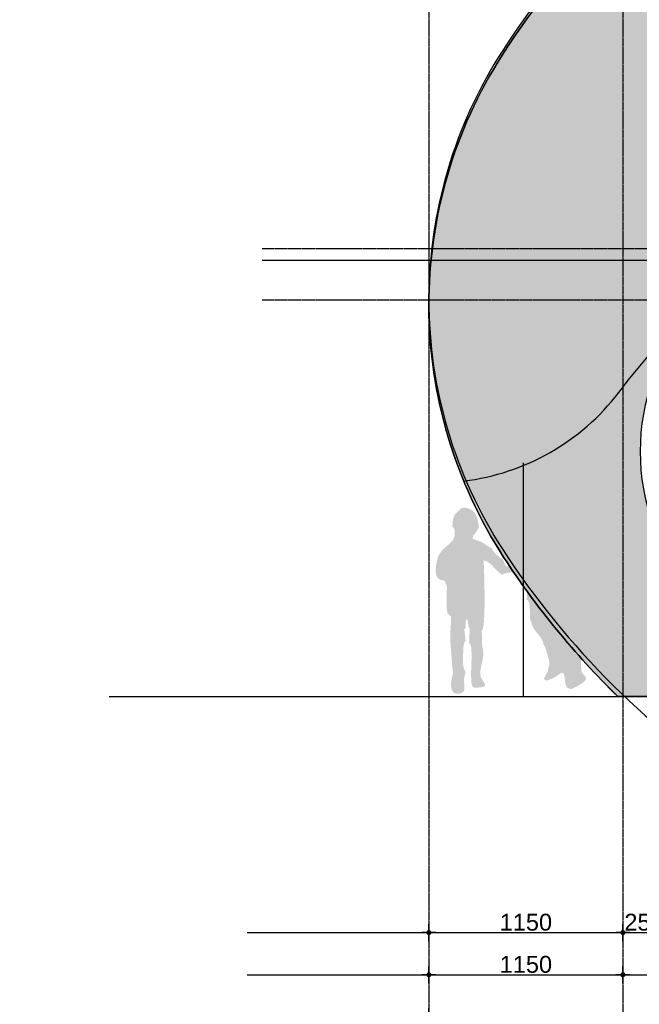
# Model space of a CAD drawing. Header units: metres. Extents: x 135527 to 1530300, y -118103 to -69281.
# Tile 79 of 88: x 241128 to 244801, y -96160 to -90324. Entities that reach past the tile are written whole.
import ezdxf

# ---------------------------------------------------------------- set-up
doc = ezdxf.new("R2010")
doc.units = ezdxf.units.M
doc.header["$LTSCALE"] = 0.1
doc.header["$PDMODE"] = 35
for name, pattern in [('DASHDOT', [1, 0.5, -0.25, 0, -0.25]), ('DASHDOT2', [12.7, 6.35, -3.175, 0, -3.175]), ('HIDDEN', [0.375, 0.25, -0.125])]:
    doc.linetypes.add(name, pattern=pattern)
doc.layers.get('DEFPOINTS').update_dxf_attribs({"color": 6})
for name, color, linetype in [('_01-STRAMIENEN', 8, 'DASHDOT2'), ('_02-section-thick', 3, 'Continuous'), ('_02Constructie', 2, 'Continuous'), ('_03-PROJECTION', 1, 'Continuous'), ('_05text100', 8, 'Continuous'), ('_06-DIMENSIONS', 7, 'Continuous')]:
    doc.layers.add(name, color=color, linetype=linetype)
doc.layers.add('_01Hulplijnen', color=6, linetype='Continuous', plot=False)
doc.layers.add('_07Mensen', color=8, linetype='Continuous', transparency=0.5)
doc.layers.add('_09_afdruiprand', color=7, linetype='Continuous', true_color=0xd49d1c)
doc.layers.add('_09_hatch_zand_licht', color=7, linetype='Continuous', true_color=0xf4e799)
doc.styles.add('NIO 1_100 klein', font='arial.ttf', dxfattribs={"height": 200})
doc.styles.add('NIOstandard', font='arial.ttf')
doc.dimstyles.new('NIO-50-KLEIN', dxfattribs={"dimtxt": 100, "dimasz": 10, "dimexe": 2, "dimexo": 5, "dimgap": 10, "dimtad": 1, "dimdec": 0, "dimzin": 0, "dimdsep": 46, "dimtxsty": 'NIOstandard', "dimblk1": 'MAATSTR', "dimblk2": 'MAATSTR', "dimsah": 1, "dimcen": 0, "dimdle": 1.5, "dimse1": 1, "dimse2": 1, "dimclrd": 7, "dimclre": 256, "dimclrt": 256, "dimazin": 0, "dimtfac": 1, "dimtdec": 0, "dimtofl": 0, "dimtmove": 1, "dimatfit": 2, "dimldrblk": 'MAATSTR', "dimfxl": 1, "dimtvp": 1, "dimtolj": 1, "dimtzin": 0, "dimarcsym": 0})

# ---------------------------------------------------------------- blocks, each defined once
blk = doc.blocks.new('MAATSTR')
at = {"linetype": 'Continuous'}
for p, q in [((-4.17, 0), (4.17, 0)), ((0, 5), (0, -5))]:
    blk.add_line(p, q, dxfattribs=at)
at = {"linetype": 'Continuous', "const_width": 1.5}
blk.add_lwpolyline([(-0.75, 0, 1), (0.75, 0, 1)], format="xyb", close=True, dxfattribs=at)
blk = doc.blocks.new('*D304')
at = {"layer": '_06-DIMENSIONS', "color": 7, "lineweight": -2, "transparency": 16777216}
blk.add_line((-1790, -1400), (-660, -1400), dxfattribs=at)
at = {"layer": 'DEFPOINTS', "color": 0, "transparency": 16777216}
for p in [(-1800, 0), (-650, 0), (-650, -1400)]:
    blk.add_point(p, dxfattribs=at)
at = {"layer": '_06-DIMENSIONS', "color": 7, "lineweight": -2, "transparency": 16777216, "xscale": 10, "yscale": 10, "zscale": 10, "rotation": 180}
blk.add_blockref('MAATSTR', (-1800, -1400), dxfattribs=at)
at = {"layer": '_06-DIMENSIONS', "color": 7, "lineweight": -2, "transparency": 16777216, "xscale": 10, "yscale": 10, "zscale": 10}
blk.add_blockref('MAATSTR', (-650, -1400), dxfattribs=at)
at = {"layer": '_06-DIMENSIONS', "transparency": 16777216, "insert": (-1225, -1338.9), "char_height": 100, "attachment_point": 5, "style": 'NIOstandard'}
blk.add_mtext('\\A1;1150', dxfattribs=at)
blk = doc.blocks.new('*D315')
at = {"layer": '_06-DIMENSIONS', "color": 7, "lineweight": -2, "transparency": 16777216}
blk.add_line((-1790, -1650), (-660, -1650), dxfattribs=at)
at = {"layer": 'DEFPOINTS', "color": 0, "transparency": 16777216}
for p in [(-1800, 0), (-650, 0), (-650, -1650)]:
    blk.add_point(p, dxfattribs=at)
at = {"layer": '_06-DIMENSIONS', "color": 7, "lineweight": -2, "transparency": 16777216, "xscale": 10, "yscale": 10, "zscale": 10, "rotation": 180}
blk.add_blockref('MAATSTR', (-1800, -1650), dxfattribs=at)
at = {"layer": '_06-DIMENSIONS', "color": 7, "lineweight": -2, "transparency": 16777216, "xscale": 10, "yscale": 10, "zscale": 10}
blk.add_blockref('MAATSTR', (-650, -1650), dxfattribs=at)
at = {"layer": '_06-DIMENSIONS', "transparency": 16777216, "insert": (-1225, -1588.9), "char_height": 100, "attachment_point": 5, "style": 'NIOstandard'}
blk.add_mtext('\\A1;1150', dxfattribs=at)
blk = doc.blocks.new('*D316')
at = {"layer": '_06-DIMENSIONS', "color": 7, "lineweight": -2, "transparency": 16777216}
blk.add_line((-640, -1650), (10040, -1650), dxfattribs=at)
at = {"layer": 'DEFPOINTS', "color": 0, "transparency": 16777216}
for p in [(-650, 0), (10050, 0), (10050, -1650)]:
    blk.add_point(p, dxfattribs=at)
at = {"layer": '_06-DIMENSIONS', "color": 7, "lineweight": -2, "transparency": 16777216, "xscale": 10, "yscale": 10, "zscale": 10, "rotation": 180}
blk.add_blockref('MAATSTR', (-650, -1650), dxfattribs=at)
at = {"layer": '_06-DIMENSIONS', "color": 7, "lineweight": -2, "transparency": 16777216, "xscale": 10, "yscale": 10, "zscale": 10}
blk.add_blockref('MAATSTR', (10050, -1650), dxfattribs=at)
at = {"layer": '_06-DIMENSIONS', "transparency": 16777216, "insert": (4700, -1588.9), "char_height": 100, "attachment_point": 5, "style": 'NIOstandard'}
blk.add_mtext('\\A1;10700', dxfattribs=at)
blk = doc.blocks.new('*D318')
at = {"layer": '_06-DIMENSIONS', "color": 7, "lineweight": -2, "transparency": 16777216}
blk.add_line((-1790, -1900), (11190, -1900), dxfattribs=at)
at = {"layer": 'DEFPOINTS', "color": 0, "transparency": 16777216}
for p in [(-1800, 0), (11200, 0), (11200, -1900)]:
    blk.add_point(p, dxfattribs=at)
at = {"layer": '_06-DIMENSIONS', "color": 7, "lineweight": -2, "transparency": 16777216, "xscale": 10, "yscale": 10, "zscale": 10, "rotation": 180}
blk.add_blockref('MAATSTR', (-1800, -1900), dxfattribs=at)
at = {"layer": '_06-DIMENSIONS', "color": 7, "lineweight": -2, "transparency": 16777216, "xscale": 10, "yscale": 10, "zscale": 10}
blk.add_blockref('MAATSTR', (11200, -1900), dxfattribs=at)
at = {"layer": '_06-DIMENSIONS', "transparency": 16777216, "insert": (4700, -1838.9), "char_height": 100, "attachment_point": 5, "style": 'NIOstandard'}
blk.add_mtext('\\A1;13000', dxfattribs=at)
blk = doc.blocks.new('*D325')
at = {"layer": '_06-DIMENSIONS', "color": 7, "lineweight": -2, "transparency": 16777216}
blk.add_line((-640, -1400), (-410, -1400), dxfattribs=at)
at = {"layer": 'DEFPOINTS', "color": 0, "transparency": 16777216}
for p in [(-650, 0), (-400, 0), (-400, -1400)]:
    blk.add_point(p, dxfattribs=at)
at = {"layer": '_06-DIMENSIONS', "color": 7, "lineweight": -2, "transparency": 16777216, "xscale": 10, "yscale": 10, "zscale": 10, "rotation": 180}
blk.add_blockref('MAATSTR', (-650, -1400), dxfattribs=at)
at = {"layer": '_06-DIMENSIONS', "color": 7, "lineweight": -2, "transparency": 16777216, "xscale": 10, "yscale": 10, "zscale": 10}
blk.add_blockref('MAATSTR', (-400, -1400), dxfattribs=at)
at = {"layer": '_06-DIMENSIONS', "transparency": 16777216, "insert": (-525, -1338.9), "char_height": 100, "attachment_point": 5, "style": 'NIOstandard'}
blk.add_mtext('\\A1;250', dxfattribs=at)
blk = doc.blocks.new('*U396')
at = {"layer": '_01-STRAMIENEN', "color": 253, "linetype": 'HIDDEN', "ltscale": 40}
for points in [[(-14151.5, 2655), (1244.5, 2655)], [(-14151.5, 2350), (1244.5, 2350)], [(-14151.5, 0), (1244.5, 0)]]:
    blk.add_lwpolyline(points, dxfattribs=at)
at = {"layer": '_01Hulplijnen', "ltscale": 40}
blk.add_lwpolyline([(-14151.5, 2585), (1244.5, 2585)], dxfattribs=at)
blk = doc.blocks.new('hatches')
at = {"layer": '_02Constructie'}
h = blk.add_hatch(dxfattribs=at)
h.set_pattern_fill('AR-SAND', color=253, scale=5)
h.set_pattern_definition([(37.5, (-20000, 0), (-8.0002, 244.7066), [0, -193.04, 0, -215.9, 0, -206.375]), (7.5, (-20000, 0), (224.7616, 358.4126), [0, -104.14, 0, -173.99, 0, -66.675]), (327.5, (-20156.2, 0), (395.4962, 0.7186), [0, -63.5, 0, -228.6, 0, -298.45]), (317.5, (-20156.2, 0), (381.7782, 111.4647), [0, -31.75, 0, -149.86, 0, -171.45])])
h.paths.add_polyline_path([(-390.4, 1513.6, -0.050755), (1574.7, 1313.7, -0.064597), (3044.4, 807.2, -0.104041), (4171.5, -82.5, -0.175585), (4467.1, -898.3, -0.175585), (4171.5, -1714.1, -0.067918), (3474.9, -2350), (5362.4, -2350, 0.057147), (6065.9, -1488.4, 0.144348), (6500, 0, 0.144348), (6057.2, 1485.9, 0.107177), (4587.6, 2942.3, 0.077811), (2582, 3819, 0.065008), (-12.2, 4150, 0.065008), (-2604.3, 3803.8, 0.077811), (-4604.8, 2915.5, 0.107177), (-6065.9, 1450.5, 0.144348), (-6500, -37.9, 0.144348), (-6057.2, -1523.8, 0.054844), (-5380.9, -2350), (-4255.7, -2350, -0.067918), (-4952.3, -1714.1, -0.175585), (-5247.9, -898.3, -0.175585), (-4952.3, -82.5, -0.104041), (-3825.2, 807.2, -0.064597), (-2355.5, 1313.7, -0.050755)])
h.paths.add_polyline_path([(3113.2, 2884.8, -0.389363), (3314, 3193.6, -0.144251), (3787.7, 3177.1, -0.001441), (4162.1, 3051.2, -0.100205), (4909.1, 2616.6), (5032.2, 2507.1, -0.05933), (5422.3, 2035.2, -0.09882), (5585, 1622.4, -0.503035), (5138.7, 1147, -0.250093), (3258.2, 2448.2, -0.077496)], flags=16)
at = {"layer": '_09_hatch_zand_licht'}
h = blk.add_hatch(color=41, dxfattribs=at)
h.dxf.hatch_style = 1
h.set_gradient(color1=(250, 237, 163), color2=(223, 195, 129), rotation=90, tint=1, name='INVCYLINDER')
h.paths.add_polyline_path([(-390.4, 1513.6, -0.050755), (1574.7, 1313.7, -0.064597), (3044.4, 807.2, -0.104041), (4171.5, -82.5, -0.175585), (4467.1, -898.3, -0.175585), (4171.5, -1714.1, -0.067918), (3474.9, -2350), (5362.4, -2350, 0.057147), (6065.9, -1488.4, 0.144348), (6500, 0, 0.144348), (6057.2, 1485.9, 0.107177), (4587.6, 2942.3, 0.077811), (2582, 3819, 0.065008), (-12.2, 4150, 0.065008), (-2604.3, 3803.8, 0.077811), (-4604.8, 2915.5, 0.107177), (-6065.9, 1450.5, 0.144348), (-6500, -37.9, 0.144348), (-6057.2, -1523.8, 0.054844), (-5380.9, -2350), (-4255.7, -2350, -0.067918), (-4952.3, -1714.1, -0.175585), (-5247.9, -898.3, -0.175585), (-4952.3, -82.5, -0.104041), (-3825.2, 807.2, -0.064597), (-2355.5, 1313.7, -0.050755)])
h.paths.add_polyline_path([(3113.2, 2884.8, -0.389363), (3314, 3193.6, -0.144251), (3787.7, 3177.1, -0.001441), (4162.1, 3051.2, -0.100205), (4909.1, 2616.6), (5032.2, 2507.1, -0.05933), (5422.3, 2035.2, -0.09882), (5585, 1622.4, -0.503035), (5138.7, 1147, -0.250093), (3258.2, 2448.2, -0.077496)], flags=16)
at = {"layer": '_01Hulplijnen'}
blk.add_lwpolyline([(-5380.9, -2350), (5362.4, -2350, 0.057147), (6065.9, -1488.4, 0.144348), (6500, 0, 0.144348), (6057.2, 1485.9, 0.107177), (4587.6, 2942.3, 0.077811), (2582, 3819, 0.065008), (-12.2, 4150, 0.065008), (-2604.3, 3803.8, 0.077811), (-4604.8, 2915.5, 0.107177), (-6065.9, 1450.5, 0.144348), (-6500, -37.9, 0.144348), (-6057.2, -1523.8, 0.054844)], format="xyb", close=True, dxfattribs=at)
blk.add_lwpolyline([(-390.4, 1513.6, 0.050755), (-2355.5, 1313.7, 0.064597), (-3825.2, 807.2, 0.104041), (-4952.3, -82.5, 0.175585), (-5247.9, -898.3, 0.175585), (-4952.3, -1714.1, 0.067918), (-4255.7, -2350), (-5380.9, -2350, -0.054844), (-6057.2, -1523.8, -0.144348), (-6500, -37.9, -0.144348), (-6065.9, 1450.5, -0.107177), (-4604.8, 2915.5, -0.077811), (-2604.3, 3803.8, -0.065008), (-12.2, 4150, -0.065008)], format="xyb", dxfattribs=at)
blk = doc.blocks.new('*U36')
at = {"layer": '_07Mensen'}
h = blk.add_hatch(color=256, dxfattribs=at)
edge = h.paths.add_edge_path()
edge.add_spline(control_points=[(200527, -58666.8), (200530.7, -58705.7), (200547.5, -58715.6), (200550.3, -58754.6), (200552.5, -58785.3), (200568.1, -58816.6), (200568.1, -58843.7), (200584.4, -58843.7), (200589.9, -59000.1), (200601, -59000.1), (200607.9, -59024.4), (200591, -59189.3), (200572.2, -59189.3), (200572.2, -59219.4), (200551.8, -59244), (200538.7, -59271.1), (200529.5, -59289.8), (200518.4, -59419.7), (200531.1, -59419.7), (200533.6, -59432.1), (200523.8, -59506.1), (200518.7, -59506.1), (200520.6, -59561), (200524.9, -59611.6), (200522.4, -59661.6), (200521.3, -59684.4), (200517.6, -59707.2), (200513.7, -59729.7), (200508.8, -59757.4), (200505.7, -59759.1), (200491.9, -59776.9), (200469.1, -59806.2), (200479.5, -59863.4), (200481.1, -59897.5), (200482.6, -59928.6), (200532.1, -59929.5), (200494.9, -59964.9), (200486.9, -59972.5), (200411.8, -60019), (200411.8, -60003.9), (200364.2, -60003.9), (200400.2, -59878.2), (200354, -59915.5), (200338.3, -59928.2), (200268.9, -59974.4), (200259.5, -59946.3), (200255.3, -59946.3), (200281.3, -59906.3), (200281.8, -59900.3), (200284.9, -59867.1), (200297.2, -59872.1), (200289.1, -59837), (200285.1, -59819.7), (200263.5, -59740.6), (200255.4, -59740.6), (200255.4, -59699.2), (200185.5, -59656.9), (200185.5, -59608.9), (200166.3, -59608.9), (200188.5, -59477.3), (200156.7, -59477.3), (200158.1, -59455.3), (200159.4, -59433.4), (200160.8, -59411.5), (200158.6, -59411.5), (200151.3, -59351), (200150.5, -59341.5), (200148.3, -59315.4), (200160.8, -59310.6), (200160.8, -59288), (200153.9, -59289.8), (200095, -59334.2), (200095, -59312.7), (200085, -59311.5), (200012.7, -59317.7), (200012.7, -59330.5), (200010, -59330.5), (199975.8, -59300.4), (199970.8, -59294.6), (199953.8, -59274.5), (199929.5, -59247.7), (199901.6, -59244.1), (199903.7, -59289.5), (199918.3, -59659.6), (199889.3, -59659.6), (199890.7, -59671.9), (199892, -59684.3), (199893.4, -59696.6), (199888.9, -59696.6), (199892.9, -59770.7), (199897.5, -59770.7), (199913.3, -59826.8), (199856.7, -59910.8), (199895.8, -59956.1), (199933.3, -59999.6), (199885.4, -59994.7), (199871.6, -59997.2), (199820.7, -60006.6), (199831.6, -59972.8), (199827, -59924.7), (199824.9, -59902.8), (199841.1, -59733.6), (199815.2, -59733.6), (199816.6, -59704.8), (199818, -59676), (199819.4, -59647.2), (199810, -59647.2), (199808.1, -59604.3), (199807, -59593.8), (199782.4, -59593.8), (199805, -59651.4), (199786.4, -59651.4), (199789.2, -59674.7), (199791.9, -59698), (199794.7, -59721.3), (199776.4, -59721.3), (199784.1, -59799.5), (199778.2, -59799.5), (199779, -59815.2), (199777.1, -59894.1), (199790.6, -59894.1), (199798.4, -59920.7), (199777.8, -59945), (199786.4, -59972.2), (199789.7, -60008.2), (199791.9, -60031.2), (199750.9, -60035), (199681.6, -60041.5), (199716.1, -59918.8), (199720.6, -59918.8), (199714.3, -59855.7), (199709, -59792.5), (199704.8, -59729.3), (199701.1, -59673), (199708.3, -59639.9), (199708.3, -59589.7), (199708.3, -59571.4), (199707.3, -59575.6), (199697.9, -59567.7), (199679.8, -59552.5), (199683.8, -59537.8), (199682.4, -59506.1), (199680.8, -59470.5), (199683.6, -59435.8), (199683.6, -59400.4), (199683.6, -59381.9), (199671.2, -59380.1), (199671.2, -59363.4), (199596.8, -59366.8), (199616.9, -59274.1), (199628.9, -59231.5), (199643.2, -59181.4), (199690.4, -59159.6), (199720.5, -59122.1), (199733.2, -59106.2), (199736.2, -59046.6), (199716.5, -59046.6), (199718.3, -59020.9), (199717.4, -58996.3), (199728.2, -58976.4), (199734.3, -58964.9), (199765.9, -58941.4), (199765.9, -58935.5), (199801.1, -58922.4), (199849.7, -58947.2), (199856.4, -58980.8), (199864.4, -58980.8), (199869.8, -59021.2), (199871.4, -59029.4), (199877.1, -59057.4), (199867.9, -59052.8), (199858.7, -59073.3), (199849.1, -59094.8), (199836.5, -59086.7), (199835.8, -59116.5), (199852.8, -59120.8), (199864.9, -59126.7), (199883.6, -59132.8), (199900.9, -59138.5), (199932, -59170), (199951, -59170), (199951, -59197.4), (199998.1, -59223.4), (200015.5, -59239.5), (200044.1, -59305.8), (200031.7, -59267.7), (200065.6, -59279.1), (200095.1, -59254.3), (200084, -59119.4), (200062.1, -59119.4), (200068.2, -59002), (200075.1, -58889.2), (200098.1, -58766.9), (200104.6, -58732.3), (200103, -58682.8), (200130.9, -58657.2), (200143.7, -58645.6), (200213.3, -58604.7), (200222.5, -58609.2), (200222.5, -58606.5), (200222.5, -58603.7), (200222.5, -58601), (200225.3, -58602.4), (200228, -58603.7), (200230.8, -58605.1), (200230.8, -58602.4), (200230.8, -58599.6), (200230.8, -58596.9), (200234.9, -58598.3), (200239, -58599.6), (200243.1, -58601), (200243.1, -58573.2), (200250.1, -58557.1), (200240.5, -58533.5), (200237.6, -58526.4), (200213.2, -58485.8), (200214.3, -58485.8), (200215.7, -58481.7), (200217, -58477.6), (200218.4, -58473.5), (200199.1, -58473.5), (200229.5, -58436.4), (200210.2, -58436.4), (200212.3, -58415.4), (200214.2, -58378.8), (200239, -58378.8), (200239, -58372.8), (200329.5, -58349.9), (200329.5, -58358.3), (200361.9, -58364.8), (200374.2, -58386.6), (200380.8, -58417.8), (200382.1, -58423.8), (200396.9, -58469.4), (200383, -58469.4), (200383, -58502.9), (200390.6, -58500.4), (200377, -58533.9), (200372.3, -58545.7), (200363.8, -58567.5), (200377.4, -58581), (200394.1, -58597.8), (200421.2, -58598.2), (200438.7, -58614), (200456.1, -58629.6), (200504.4, -58660.5), (200527, -58666.8)], knot_values=[0, 0, 0, 0, 1, 1, 1, 2, 2, 2, 3, 3, 3, 4, 4, 4, 5, 5, 5, 6, 6, 6, 7, 7, 7, 8, 8, 8, 9, 9, 9, 10, 10, 10, 11, 11, 11, 12, 12, 12, 13, 13, 13, 14, 14, 14, 15, 15, 15, 16, 16, 16, 17, 17, 17, 18, 18, 18, 19, 19, 19, 20, 20, 20, 21, 21, 21, 22, 22, 22, 23, 23, 23, 24, 24, 24, 25, 25, 25, 26, 26, 26, 27, 27, 27, 28, 28, 28, 29, 29, 29, 30, 30, 30, 31, 31, 31, 32, 32, 32, 33, 33, 33, 34, 34, 34, 35, 35, 35, 36, 36, 36, 37, 37, 37, 38, 38, 38, 39, 39, 39, 40, 40, 40, 41, 41, 41, 42, 42, 42, 43, 43, 43, 44, 44, 44, 45, 45, 45, 46, 46, 46, 47, 47, 47, 48, 48, 48, 49, 49, 49, 50, 50, 50, 51, 51, 51, 52, 52, 52, 53, 53, 53, 54, 54, 54, 55, 55, 55, 56, 56, 56, 57, 57, 57, 58, 58, 58, 59, 59, 59, 60, 60, 60, 61, 61, 61, 62, 62, 62, 63, 63, 63, 64, 64, 64, 65, 65, 65, 66, 66, 66, 67, 67, 67, 68, 68, 68, 69, 69, 69, 70, 70, 70, 71, 71, 71, 72, 72, 72, 73, 73, 73, 74, 74, 74, 75, 75, 75, 76, 76, 76, 77, 77, 77, 78, 78, 78, 79, 79, 79, 80, 80, 80, 81, 81, 81, 82, 82, 82, 82], degree=3, periodic=0)
at = {"layer": '_01Hulplijnen'}
for points in [[(200137, -60050.1), (200137, -58665.4)], [(199454.4, -60050.1), (200819.5, -60050.1)]]:
    blk.add_lwpolyline(points, dxfattribs=at)
blk = doc.blocks.new('*U303')
at = {"layer": '_01-STRAMIENEN', "linetype": 'DASHDOT', "ltscale": 40}
for points in [[(-1800, 7145.4), (-1800, -2112)], [(-650, 7145.4), (-650, -1906.2)]]:
    blk.add_lwpolyline(points, dxfattribs=at)
at = {"layer": '_01Hulplijnen'}
blk.add_lwpolyline([(11200, 2350, 0.144878), (10762.2, 3829.1, 0.107174), (9296.2, 5284.5, 0.077575), (7293.9, 6162.8, 0.064725), (4700, 6500, 0.064725), (2106.1, 6162.8, 0.077575), (103.8, 5284.5, 0.107174), (-1362.2, 3829.1, 0.144878), (-1800, 2350, 0.144878), (-1362.2, 870.9, 0.107174), (103.8, -584.5, 0.077575), (2106.1, -1462.8, 0.064725), (4700, -1800, 0.064725), (7293.9, -1462.8, 0.077575), (9296.2, -584.5, 0.107174), (10762.2, 870.9, 0.144878)], format="xyb", close=True, dxfattribs=at)
at = {"layer": 'DEFPOINTS'}
for p, q in [((-2876.2, 0), (12251.6, 0)), ((-2876.2, -1400), (12251.6, -1400)), ((-2876.2, -1650), (12251.6, -1650))]:
    blk.add_line(p, q, dxfattribs=at)
at = {"layer": '_06-DIMENSIONS'}
for base, p1, p2, picture, middle in [((-650, -1400), (-1800, 0), (-650, 0), '*D304', (-1225, -1338.9)), ((-650, -1650), (-1800, 0), (-650, 0), '*D315', (-1225, -1588.9)), ((11200, -1900), (-1800, 0), (11200, 0), '*D318', (4700, -1838.9)), ((10050, -1650), (-650, 0), (10050, 0), '*D316', (4700, -1588.9)), ((-400, -1400), (-650, 0), (-400, 0), '*D325', (-525, -1338.9))]:
    dim = blk.add_linear_dim(base=base, p1=p1, p2=p2, dimstyle='NIO-50-KLEIN', dxfattribs=at)
    dim.commit()
    dim.dimension.update_dxf_attribs({"geometry": picture, "text_midpoint": middle})

msp = doc.modelspace()

# ---------------------------------------------------------------- linework, layer by layer
at = {"layer": '_02-section-thick'}
msp.add_lwpolyline([(241658, -94335.2), (259282.1, -94335.2)], dxfattribs=at)
at = {"layer": '_02Constructie'}
msp.add_lwpolyline([(244672.4, -94335.2), (255415.8, -94335.2, 0.057147), (256119.2, -93473.6, 0.144348), (256553.4, -91985.2, 0.144348), (256110.6, -90499.3, 0.107177), (254641, -89042.9, 0.077811), (252635.3, -88166.2, 0.065008), (250041.2, -87835.2, 0.065008), (247449.1, -88181.4, 0.077811), (245448.6, -89069.7, 0.107177), (243987.5, -90534.7, 0.144348), (243553.4, -92023.1, 0.144348), (243996.2, -93509, 0.054844)], format="xyb", close=True, dxfattribs=at)
at = {"layer": '_09_afdruiprand'}
msp.add_lwpolyline([(243759.8, -93058.9, 0.201039), (244678.6, -92534.6, -0.04275), (245172.1, -91985.2, -1.960941)], format="xyb", dxfattribs=at)

# ---------------------------------------------------------------- block references
at = {"layer": '_02Constructie'}
for name, p in [('*U303', (245353.4, -94335.2)), ('*U396', (256717.1, -94335.2))]:
    msp.add_blockref(name, p, dxfattribs=at)
at = {"layer": '_03-PROJECTION'}
msp.add_blockref('hatches', (250053.4, -91985.2), dxfattribs=at)
at = {"layer": '_07Mensen'}
msp.add_blockref('*U36', (43976.5, -34285.1), dxfattribs=at)

# ---------------------------------------------------------------- texts
at = {"layer": '_05text100', "char_height": 200, "attachment_point": 1, "style": 'NIO 1_100 klein'}
for s, insert in [('\\pi4848.6;balustrade polycarbonaat', (212262.7, -90485.3)), ('\\pi6124.8;polyester gevel\\P\\pi4753.3;RAL 6034 Pastelturquoise', (191680.9, -92606.5))]:
    msp.add_mtext_dynamic_manual_height_columns(s, width=7965.952, gutter_width=1, heights=[0], dxfattribs=dict(at, insert=insert))

doc.saveas('drawing.dxf')
